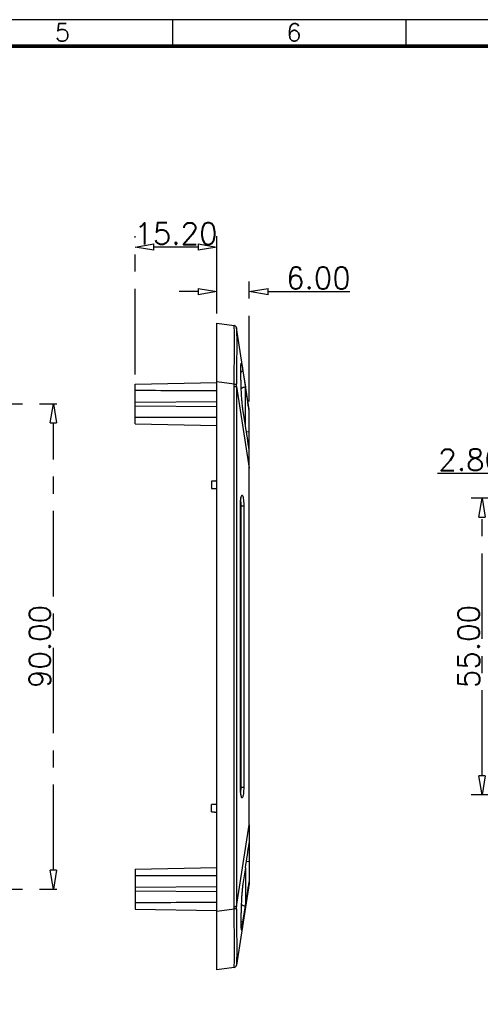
# Model space of a CAD drawing. Header units: millimetres. Extents: x 5301 to 5745, y 376 to 714.
# Tile 5 of 6: x 5494 to 5580, y 532 to 714. Entities that reach past the tile are written whole.
import ezdxf

# ---------------------------------------------------------------- set-up
doc = ezdxf.new("R2010")
doc.units = ezdxf.units.MM
doc.header["$LTSCALE"] = 0.5
doc.linetypes.add('CENTER', pattern=[50.8, 31.75, -6.35, 6.35, -6.35])
doc.layers.add('112', color=7, linetype='Continuous', true_color=0xffffff)
doc.layers.add('A1_KUANG', color=7, linetype='Continuous')
doc.layers.add('A4_KUANG', color=7, linetype='Continuous')
doc.layers.add('core', color=7, linetype='Continuous', lineweight=20)
doc.styles.get("Standard").update_dxf_attribs({"font": 'txt', "bigfont": 'gbcbig.shx'})
doc.dimstyles.new('VT-4.00', dxfattribs={"dimtxt": 4, "dimasz": 3.5, "dimexe": 2, "dimexo": 1.8, "dimgap": 0.5, "dimtad": 1, "dimzin": 0, "dimdsep": 46, "dimtxsty": 'Standard', "dimblk": 'CLOSEDBLANK', "dimcen": 0.3, "dimclrd": 1, "dimclre": 1, "dimclrt": 7, "dimadec": 1, "dimazin": 0, "dimtfac": 1, "dimtofl": 0, "dimtmove": 0, "dimatfit": 3, "dimldrblk": 'CLOSEDBLANK', "dimfxl": 0, "dimtolj": 1, "dimtzin": 0, "dimarcsym": 0})

# ---------------------------------------------------------------- blocks, each defined once
blk = doc.blocks.new('A$C3291225B')
at = {"layer": 'A4_KUANG'}
for p, q in [((129, 194.15), (129, 197.01)), ((154.22, 194.15), (154.22, 197.01)), ((258, 194.15), (2.87, 194.15))]:
    blk.add_line(p, q, dxfattribs=at)
at = {"layer": 'A4_KUANG', "color": 8}
blk.add_lwpolyline([(258, 0), (258, 197.01), (0, 197.01), (0, 0)], close=True, dxfattribs=at)
at = {"layer": 'A4_KUANG', "const_width": 0.4}
blk.add_lwpolyline([(2.87, 2.87), (2.87, 194.15), (255.13, 194.15), (255.14, 2.87), (2.87, 2.87)], dxfattribs=at)
at = {"layer": 'A4_KUANG'}
for s, p in [('5', (116.25, 194.69)), ('6', (141.26, 194.69))]:
    blk.add_text(s, height=1.91, dxfattribs=at).set_placement(p)
blk = doc.blocks.new('_ClosedBlank')
at = {"color": 0, "linetype": 'ByBlock', "lineweight": -2}
for p, q in [((-1, 0.167), (0, 0)), ((-1, 0.167), (-1, -0.167)), ((0, 0), (-1, -0.167))]:
    blk.add_line(p, q, dxfattribs=at)
blk = doc.blocks.new('*D3')
at = {"layer": 'core', "color": 1, "linetype": 'CENTER', "lineweight": -2}
for p, q in [((5453.64, 642.94), (5502.65, 642.94)), ((5500.65, 556.44), (5500.65, 639.44)), ((5453.64, 552.94), (5502.65, 552.94))]:
    blk.add_line(p, q, dxfattribs=at)
at = {"layer": 'Defpoints', "color": 0, "linetype": 'CENTER'}
for p in [(5451.84, 642.94), (5500.65, 642.94), (5451.84, 552.94)]:
    blk.add_point(p, dxfattribs=at)
at = {"layer": 'core', "color": 1, "linetype": 'CENTER', "lineweight": -2, "xscale": 3.5, "yscale": 3.5, "zscale": 3.5}
for p, rotation in [((5500.65, 642.94), 90), ((5500.65, 552.94), 270)]:
    blk.add_blockref('_ClosedBlank', p, dxfattribs=dict(at, rotation=rotation))
at = {"layer": 'core', "color": 7, "linetype": 'CENTER', "insert": (5498.15, 597.94), "char_height": 4, "attachment_point": 5, "rotation": 90}
blk.add_mtext('\\A1;90.00', dxfattribs=at)
blk = doc.blocks.new('*D6')
at = {"layer": 'core', "color": 1, "linetype": 'CENTER', "lineweight": -2}
for p, q in [((5531.02, 659.74), (5531.02, 665.8)), ((5537.02, 643.43), (5537.02, 665.8)), ((5527.52, 663.8), (5524.02, 663.8)), ((5540.52, 663.8), (5555.69, 663.8))]:
    blk.add_line(p, q, dxfattribs=at)
at = {"layer": 'Defpoints', "color": 0, "linetype": 'CENTER'}
for p in [(5537.02, 663.8), (5531.02, 657.94), (5537.02, 641.63)]:
    blk.add_point(p, dxfattribs=at)
at = {"layer": 'core', "color": 1, "linetype": 'CENTER', "lineweight": -2, "xscale": 3.5, "yscale": 3.5, "zscale": 3.5}
blk.add_blockref('_ClosedBlank', (5531.02, 663.8), dxfattribs=at)
at = {"layer": 'core', "color": 1, "linetype": 'CENTER', "lineweight": -2, "xscale": 3.5, "yscale": 3.5, "zscale": 3.5, "rotation": 180}
blk.add_blockref('_ClosedBlank', (5537.02, 663.8), dxfattribs=at)
at = {"layer": 'core', "color": 7, "linetype": 'CENTER', "insert": (5549.86, 666.3), "char_height": 4, "attachment_point": 5}
blk.add_mtext('\\A1;6.00', dxfattribs=at)
blk = doc.blocks.new('*D7')
at = {"layer": 'core', "color": 1, "linetype": 'CENTER', "lineweight": -2}
for p, q in [((5515.82, 648.44), (5515.82, 674.06)), ((5531.02, 659.74), (5531.02, 674.06)), ((5527.52, 672.06), (5519.32, 672.06))]:
    blk.add_line(p, q, dxfattribs=at)
at = {"layer": 'Defpoints', "color": 0, "linetype": 'CENTER'}
for p in [(5515.82, 672.06), (5531.02, 657.94), (5515.82, 646.64)]:
    blk.add_point(p, dxfattribs=at)
at = {"layer": 'core', "color": 1, "linetype": 'CENTER', "lineweight": -2, "xscale": 3.5, "yscale": 3.5, "zscale": 3.5, "rotation": 180}
blk.add_blockref('_ClosedBlank', (5515.82, 672.06), dxfattribs=at)
at = {"layer": 'core', "color": 1, "linetype": 'CENTER', "lineweight": -2, "xscale": 3.5, "yscale": 3.5, "zscale": 3.5}
blk.add_blockref('_ClosedBlank', (5531.02, 672.06), dxfattribs=at)
at = {"layer": 'core', "color": 7, "linetype": 'CENTER', "insert": (5523.42, 674.56), "char_height": 4, "attachment_point": 5}
blk.add_mtext('\\A1;15.20', dxfattribs=at)
blk = doc.blocks.new('*D9')
at = {"layer": 'core', "color": 1, "linetype": 'CENTER', "lineweight": -2}
for p, q in [((5590.88, 625.44), (5578.25, 625.44)), ((5580.25, 573.94), (5580.25, 621.94)), ((5590.88, 570.44), (5578.25, 570.44))]:
    blk.add_line(p, q, dxfattribs=at)
at = {"layer": 'Defpoints', "color": 0, "linetype": 'CENTER'}
for p in [(5580.25, 625.44), (5592.68, 625.44), (5592.68, 570.44)]:
    blk.add_point(p, dxfattribs=at)
at = {"layer": 'core', "color": 1, "linetype": 'CENTER', "lineweight": -2, "xscale": 3.5, "yscale": 3.5, "zscale": 3.5}
for p, rotation in [((5580.25, 625.44), 90), ((5580.25, 570.44), 270)]:
    blk.add_blockref('_ClosedBlank', p, dxfattribs=dict(at, rotation=rotation))
at = {"layer": 'core', "color": 7, "linetype": 'CENTER', "insert": (5577.75, 597.94), "char_height": 4, "attachment_point": 5, "rotation": 90}
blk.add_mtext('\\A1;55.00', dxfattribs=at)
blk = doc.blocks.new('*D10')
at = {"layer": 'core', "color": 1, "linetype": 'CENTER', "lineweight": -2}
for p, q in [((5591.28, 625.84), (5591.28, 632.07)), ((5594.08, 625.84), (5594.08, 632.07)), ((5587.78, 630.07), (5571.95, 630.07)), ((5597.58, 630.07), (5601.08, 630.07))]:
    blk.add_line(p, q, dxfattribs=at)
at = {"layer": 'Defpoints', "color": 0, "linetype": 'CENTER'}
for p in [(5591.28, 630.07), (5591.28, 624.04), (5594.08, 624.04)]:
    blk.add_point(p, dxfattribs=at)
at = {"layer": 'core', "color": 1, "linetype": 'CENTER', "lineweight": -2, "xscale": 3.5, "yscale": 3.5, "zscale": 3.5}
blk.add_blockref('_ClosedBlank', (5591.28, 630.07), dxfattribs=at)
at = {"layer": 'core', "color": 1, "linetype": 'CENTER', "lineweight": -2, "xscale": 3.5, "yscale": 3.5, "zscale": 3.5, "rotation": 180}
blk.add_blockref('_ClosedBlank', (5594.08, 630.07), dxfattribs=at)
at = {"layer": 'core', "color": 7, "linetype": 'CENTER', "insert": (5578.12, 632.57), "char_height": 4, "attachment_point": 5}
blk.add_mtext('\\A1;2.80', dxfattribs=at)

msp = doc.modelspace()

# ---------------------------------------------------------------- linework, layer by layer
at = {"layer": '112', "color": 7}
for p, q in [((5531.023, 647.048), (5531.023, 657.941)), ((5531.023, 657.941), (5534.217, 657.492)), ((5537.023, 641.932), (5534.642, 657.074)), ((5535.849, 649.062), (5536.323, 646.047)), ((5515.824, 646.644), (5531.023, 646.91)), ((5531.023, 548.836), (5531.023, 647.048)), ((5534.217, 646.599), (5531.023, 647.048)), ((5515.824, 645.416), (5515.824, 646.644)), ((5515.824, 643.293), (5515.824, 645.416)), ((5534.217, 646.2), (5534.642, 646.2)), ((5534.217, 549.684), (5534.217, 646.2)), ((5534.642, 646.2), (5534.642, 549.684)), ((5534.642, 646.2), (5537.023, 631.057)), ((5536.323, 638.976), (5536.323, 646.047)), ((5515.824, 643.293), (5531.023, 643.425)), ((5515.824, 642.589), (5515.824, 643.293)), ((5515.824, 642.589), (5531.023, 642.457)), ((5515.824, 640.466), (5515.824, 642.589)), ((5536.323, 638.976), (5535.849, 641.991)), ((5537.023, 641.626), (5537.023, 641.932)), ((5537.023, 637.836), (5537.023, 641.626)), ((5515.824, 639.238), (5515.824, 640.466)), ((5515.824, 639.238), (5531.023, 638.973)), ((5536.507, 637.772), (5537.023, 637.836)), ((5537.023, 634.381), (5537.023, 637.836)), ((5537.023, 631.057), (5537.023, 634.381)), ((5537.023, 564.827), (5537.023, 631.057)), ((5535.379, 571.843), (5535.379, 624.041)), ((5535.385, 624.041), (5535.379, 624.041)), ((5535.385, 624.041), (5535.522, 624.041)), ((5535.385, 571.843), (5535.385, 624.041)), ((5535.522, 624.041), (5535.999, 624.041)), ((5535.522, 571.843), (5535.522, 624.041)), ((5535.999, 624.041), (5535.999, 571.843)), ((5535.385, 571.843), (5535.379, 571.843)), ((5535.386, 571.843), (5535.522, 571.843)), ((5535.522, 571.843), (5535.999, 571.843)), ((5534.642, 549.684), (5537.023, 564.827)), ((5537.023, 564.827), (5537.023, 561.504)), ((5537.023, 561.504), (5537.023, 558.048)), ((5536.507, 558.113), (5537.023, 558.048)), ((5537.023, 558.048), (5537.023, 554.258)), ((5515.824, 556.646), (5531.023, 556.912)), ((5515.824, 556.646), (5515.824, 555.418)), ((5515.824, 555.418), (5515.824, 553.295)), ((5536.323, 556.908), (5535.849, 553.893)), ((5536.323, 556.908), (5536.323, 549.837)), ((5537.023, 553.953), (5534.642, 538.81)), ((5537.023, 554.258), (5537.023, 553.953)), ((5515.824, 553.295), (5531.023, 553.428)), ((5515.824, 553.295), (5515.824, 552.592)), ((5515.824, 552.592), (5531.023, 552.459)), ((5515.824, 552.592), (5515.824, 550.468)), ((5515.824, 550.468), (5515.824, 549.24)), ((5515.824, 549.24), (5531.023, 548.975)), ((5531.023, 548.836), (5534.217, 549.285)), ((5531.023, 537.944), (5531.023, 548.836)), ((5534.217, 549.684), (5534.642, 549.684)), ((5535.849, 546.822), (5536.323, 549.837)), ((5534.217, 538.392), (5531.023, 537.944))]:
    msp.add_line(p, q, dxfattribs=at)
for centre, start, end in [((5534.148, 656.997), 8.93731, 82), ((5534.148, 538.888), 278, 351.06269)]:
    msp.add_arc(centre, 0.5, start, end, dxfattribs=at)
for centre, major_axis, ratio, start_param, end_param in [((5534.147, 656.997), (0.07, 0.495), 0.9999954, 5.005128, 6.2831866), ((5462.197, 667.109), (72.445, -10.035), 0.0045991, 6.2804901, 6.2845759), ((5536.323, 648.478), (-1, 0), 0.6634929, 5.2063779, 5.7585788), ((5475.53, 642.941), (286.464, 0), 0.0087269, 1.3758475, 1.429671), ((5534.147, 646.599), (-0.5, -0.002), 0.0004225, 1.710422, 2.9884807), ((5462.267, 667.11), (28.177, -98.082), 0.6749879, 1.1684145, 1.1725003), ((5462.211, 667.106), (28.344, -98.391), 0.6774515, 1.1679721, 1.1720583), ((5536.323, 645.34), (-1, 0), 0.7071068, 4.712389, 5.6392819), ((5507.863, 375.144), (391.625, -2519.599), 0.0274936, 1.6724838, 1.6742485), ((5475.53, 642.941), (286.464, 0), 0.0087269, 4.8535143, 4.9073378), ((5507.991, 376.33), (391.203, -2611.368), 0.0254675, 1.66596, 1.6677287), ((5507.96, 819.841), (391.413, 2612.82), 0.0254813, 4.6154045, 4.6171721), ((5475.53, 552.943), (286.464, 0), 0.0087269, 1.3758475, 1.429671), ((5508.016, 819.317), (390.612, 2512.839), 0.0274221, 4.6092049, 4.6109743), ((5475.53, 552.943), (286.464, 0), 0.0087269, 4.8535143, 4.9073378), ((5536.323, 550.544), (-1, 0), 0.7071068, 0.6439034, 1.5707963), ((5462.277, 528.777), (28.169, 98.076), 0.6749559, 5.1106195, 5.1147056), ((5534.147, 549.285), (-0.5, 0.002), 0.0004225, 3.2947046, 4.5727633), ((5462.201, 528.776), (28.352, 98.397), 0.6774835, 5.1111929, 5.1152788), ((5536.323, 547.406), (-1, 0), 0.6634929, 0.5246065, 1.0768075), ((5534.147, 538.888), (0.07, -0.495), 0.9999954, 0, 1.2780573), ((5462.212, 528.778), (72.43, 10.033), 0.0045995, 6.2817946, 6.2858808)]:
    msp.add_ellipse(centre, major_axis=major_axis, ratio=ratio, start_param=start_param, end_param=end_param, dxfattribs=at)
for points, knots in [([(5534.217, 646.599), (5534.226, 649.475), (5534.298, 652.298), (5534.298, 656.309), (5534.226, 657.491), (5534.217, 657.492)], [0, 0, 0, 0, 0.5, 0.5, 1, 1, 1, 1]), ([(5534.641, 657.073), (5534.635, 657.064), (5534.697, 655.922), (5534.697, 652.07), (5534.635, 649.363), (5534.641, 646.601)], [0, 0, 0, 0, 0.5, 0.5, 1, 1, 1, 1]), ([(5535.849, 641.991), (5535.814, 642.234), (5535.744, 642.722), (5535.66, 643.596), (5535.593, 644.538), (5535.544, 645.519), (5535.509, 646.502), (5535.487, 647.448), (5535.475, 648.319), (5535.472, 649.083), (5535.475, 649.71), (5535.487, 650.176), (5535.509, 650.462), (5535.543, 650.559), (5535.593, 650.462), (5535.66, 650.173), (5535.744, 649.716), (5535.814, 649.281), (5535.849, 649.062)], [0, 0, 0, 0, 0.0624416, 0.1250555, 0.1873426, 0.2499953, 0.3123248, 0.3748843, 0.4374188, 0.4997721, 0.5624217, 0.6247113, 0.6873354, 0.7497595, 0.812218, 0.8748285, 0.9371297, 1, 1, 1, 1]), ([(5530.023, 628.612), (5530.023, 628.594), (5530.023, 628.564), (5530.023, 628.526), (5530.023, 628.484), (5530.023, 628.43), (5530.023, 628.37), (5530.023, 628.304), (5530.023, 628.228), (5530.023, 628.147), (5530.023, 628.07), (5530.023, 627.987), (5530.023, 627.906), (5530.023, 627.836), (5530.023, 627.765), (5530.023, 627.7), (5530.023, 627.634), (5530.023, 627.571), (5530.023, 627.515), (5530.023, 627.452), (5530.023, 627.396), (5530.023, 627.353), (5530.023, 627.307), (5530.023, 627.273), (5530.023, 627.259), (5530.023, 627.254), (5530.023, 627.242), (5530.023, 627.248)], [0.08019433, 0.08019433, 0.08019433, 0.08019433, 0.17619006, 0.17619006, 0.17619006, 0.28484217, 0.28484217, 0.28484217, 0.40348561, 0.40348561, 0.40348561, 0.51687317, 0.51687317, 0.51687317, 0.61436624, 0.61436624, 0.61436624, 0.71404704, 0.71404704, 0.71404704, 0.82723301, 0.82723301, 0.82723301, 0.94601352, 0.94601352, 0.94601352, 1, 1, 1, 1]), ([(5535.379, 624.041), (5535.379, 624.261), (5535.385, 624.483), (5535.396, 624.689), (5535.408, 624.896), (5535.425, 625.092), (5535.446, 625.264), (5535.467, 625.437), (5535.494, 625.589), (5535.523, 625.706), (5535.552, 625.822), (5535.584, 625.908), (5535.617, 625.958), (5535.652, 626.011), (5535.688, 626.026), (5535.724, 626)], [0, 0, 0, 0, 0.10607863, 0.10607863, 0.10607863, 0.21201314, 0.21201314, 0.21201314, 0.31958334, 0.31958334, 0.31958334, 0.42542812, 0.42542812, 0.42542812, 0.53609763, 0.53609763, 0.53609763, 0.53609763]), ([(5535.385, 624.041), (5535.385, 624.067), (5535.385, 624.217), (5535.392, 624.498), (5535.413, 624.863), (5535.444, 625.193), (5535.483, 625.448), (5535.52, 625.614), (5535.544, 625.686), (5535.553, 625.701), (5535.548, 625.697)], [0, 0, 0, 0, 0.031652, 0.1904493, 0.3569591, 0.5242631, 0.6862317, 0.8243707, 0.9430293, 1, 1, 1, 1]), ([(5535.522, 624.048), (5535.522, 624.091), (5535.522, 624.14), (5535.521, 624.189), (5535.517, 624.353), (5535.508, 624.516), (5535.493, 624.665), (5535.479, 624.813), (5535.459, 624.952), (5535.435, 625.068)], [0.00005225, 0.00005225, 0.00005225, 0.00005225, 0.12844407, 0.12844407, 0.12844407, 0.56578421, 0.56578421, 0.56578421, 1, 1, 1, 1]), ([(5535.724, 626), (5535.758, 625.975), (5535.792, 625.911), (5535.823, 625.816), (5535.855, 625.718), (5535.885, 625.584), (5535.91, 625.422), (5535.934, 625.265), (5535.955, 625.077), (5535.97, 624.876), (5535.984, 624.677), (5535.994, 624.459), (5535.997, 624.24), (5535.998, 624.174), (5535.999, 624.108), (5535.999, 624.041)], [0.53609763, 0.53609763, 0.53609763, 0.53609763, 0.64376506, 0.64376506, 0.64376506, 0.75410311, 0.75410311, 0.75410311, 0.86183358, 0.86183358, 0.86183358, 0.96836853, 0.96836853, 0.96836853, 1, 1, 1, 1]), ([(5535.654, 569.885), (5535.62, 569.91), (5535.586, 569.973), (5535.555, 570.068), (5535.523, 570.166), (5535.493, 570.3), (5535.468, 570.462), (5535.443, 570.62), (5535.423, 570.808), (5535.408, 571.009), (5535.394, 571.208), (5535.384, 571.426), (5535.381, 571.645), (5535.379, 571.71), (5535.379, 571.777), (5535.379, 571.843)], [0.5361402, 0.5361402, 0.5361402, 0.5361402, 0.64380515, 0.64380515, 0.64380515, 0.75414671, 0.75414671, 0.75414671, 0.8618731, 0.8618731, 0.8618731, 0.9684106, 0.9684106, 0.9684106, 1, 1, 1, 1]), ([(5535.55, 570.187), (5535.545, 570.195), (5535.525, 570.253), (5535.492, 570.391), (5535.455, 570.609), (5535.422, 570.903), (5535.398, 571.252), (5535.386, 571.575), (5535.386, 571.775), (5535.386, 571.843)], [0, 0, 0, 0, 0.1539038, 0.2819378, 0.4269379, 0.5844091, 0.7467663, 0.9141917, 1, 1, 1, 1]), ([(5535.435, 570.819), (5535.442, 570.854), (5535.449, 570.89), (5535.456, 570.928), (5535.477, 571.056), (5535.494, 571.204), (5535.505, 571.359), (5535.516, 571.513), (5535.522, 571.679), (5535.522, 571.836)], [0, 0, 0, 0, 0.12929439, 0.12929439, 0.12929439, 0.56565975, 0.56565975, 0.56565975, 0.99994767, 0.99994767, 0.99994767, 0.99994767]), ([(5535.999, 571.843), (5535.999, 571.624), (5535.993, 571.402), (5535.981, 571.195), (5535.97, 570.989), (5535.953, 570.792), (5535.932, 570.62), (5535.911, 570.447), (5535.884, 570.295), (5535.855, 570.178), (5535.826, 570.063), (5535.794, 569.977), (5535.76, 569.926), (5535.726, 569.873), (5535.689, 569.859), (5535.654, 569.885)], [0, 0, 0, 0, 0.10609943, 0.10609943, 0.10609943, 0.21205461, 0.21205461, 0.21205461, 0.31962439, 0.31962439, 0.31962439, 0.42546944, 0.42546944, 0.42546944, 0.5361402, 0.5361402, 0.5361402, 0.5361402]), ([(5530.023, 567.248), (5530.023, 567.243), (5530.023, 567.257), (5530.023, 567.272), (5530.023, 567.291), (5530.023, 567.32), (5530.023, 567.358), (5530.023, 567.4), (5530.023, 567.454), (5530.023, 567.514), (5530.023, 567.58), (5530.023, 567.657), (5530.023, 567.737), (5530.023, 567.814), (5530.023, 567.897), (5530.023, 567.978), (5530.023, 568.049), (5530.023, 568.119), (5530.023, 568.184), (5530.023, 568.251), (5530.023, 568.314), (5530.023, 568.369), (5530.023, 568.433), (5530.023, 568.488), (5530.023, 568.532), (5530.023, 568.577), (5530.023, 568.611), (5530.023, 568.626), (5530.023, 568.63), (5530.023, 568.643), (5530.023, 568.637)], [0, 0, 0, 0, 0.0801943, 0.0801943, 0.0801943, 0.1761901, 0.1761901, 0.1761901, 0.2848422, 0.2848422, 0.2848422, 0.4034856, 0.4034856, 0.4034856, 0.5168732, 0.5168732, 0.5168732, 0.6143662, 0.6143662, 0.6143662, 0.714047, 0.714047, 0.714047, 0.827233, 0.827233, 0.827233, 0.9460135, 0.9460135, 0.9460135, 1, 1, 1, 1]), ([(5535.849, 553.893), (5535.83, 553.773), (5535.812, 553.648), (5535.777, 553.386), (5535.76, 553.25), (5535.742, 553.091), (5535.74, 553.073), (5535.736, 553.037), (5535.734, 553.019), (5535.728, 552.965), (5535.725, 552.929), (5535.713, 552.82), (5535.706, 552.746), (5535.684, 552.523), (5535.671, 552.372), (5535.645, 552.063), (5535.634, 551.906), (5535.62, 551.706), (5535.617, 551.666), (5535.613, 551.605), (5535.612, 551.585), (5535.609, 551.544), (5535.608, 551.524), (5535.601, 551.423), (5535.596, 551.341), (5535.582, 551.097), (5535.573, 550.935), (5535.557, 550.609), (5535.549, 550.446), (5535.539, 550.202), (5535.536, 550.12), (5535.532, 550.018), (5535.531, 549.997), (5535.53, 549.957), (5535.529, 549.936), (5535.527, 549.875), (5535.526, 549.834), (5535.519, 549.632), (5535.514, 549.472), (5535.505, 549.158), (5535.501, 549.003), (5535.494, 548.697), (5535.491, 548.546), (5535.485, 548.249), (5535.483, 548.105), (5535.479, 547.825), (5535.478, 547.689), (5535.475, 547.426), (5535.474, 547.299), (5535.474, 547.145), (5535.474, 547.114), (5535.473, 547.069), (5535.473, 547.054), (5535.473, 547.024), (5535.473, 547.009), (5535.473, 546.935), (5535.473, 546.877), (5535.473, 546.708), (5535.473, 546.602), (5535.474, 546.4), (5535.475, 546.305), (5535.477, 546.171), (5535.478, 546.128), (5535.479, 546.076), (5535.479, 546.065), (5535.479, 546.045), (5535.48, 546.035), (5535.48, 546.004), (5535.481, 545.985), (5535.483, 545.889), (5535.485, 545.82), (5535.491, 545.695), (5535.494, 545.639), (5535.499, 545.567), (5535.501, 545.544), (5535.504, 545.513), (5535.505, 545.503), (5535.507, 545.489), (5535.507, 545.485), (5535.508, 545.476), (5535.509, 545.471), (5535.514, 545.433), (5535.519, 545.407), (5535.53, 545.371), (5535.536, 545.361), (5535.549, 545.356), (5535.557, 545.361), (5535.567, 545.378), (5535.569, 545.383), (5535.573, 545.391), (5535.576, 545.396), (5535.582, 545.413), (5535.587, 545.426), (5535.601, 545.471), (5535.611, 545.508), (5535.633, 545.6), (5535.645, 545.654), (5535.664, 545.747), (5535.671, 545.78), (5535.68, 545.824), (5535.681, 545.833), (5535.685, 545.851), (5535.686, 545.86), (5535.692, 545.888), (5535.695, 545.907), (5535.713, 546.005), (5535.728, 546.09), (5535.76, 546.274), (5535.777, 546.374), (5535.812, 546.587), (5535.83, 546.701), (5535.849, 546.822)], [0, 0, 0, 0, 0.03125, 0.03125, 0.0625, 0.0625, 0.0664063, 0.0664063, 0.0703125, 0.0703125, 0.078125, 0.078125, 0.09375, 0.09375, 0.125, 0.125, 0.15625, 0.15625, 0.1640625, 0.1640625, 0.1679687, 0.1679687, 0.171875, 0.171875, 0.1875, 0.1875, 0.21875, 0.21875, 0.25, 0.25, 0.265625, 0.265625, 0.2695312, 0.2695312, 0.2734375, 0.2734375, 0.28125, 0.28125, 0.3125, 0.3125, 0.34375, 0.34375, 0.375, 0.375, 0.40625, 0.40625, 0.4375, 0.4375, 0.46875, 0.46875, 0.4765625, 0.4765625, 0.4804688, 0.4804688, 0.484375, 0.484375, 0.5, 0.5, 0.53125, 0.53125, 0.5625, 0.5625, 0.578125, 0.578125, 0.5820312, 0.5820312, 0.5859375, 0.5859375, 0.59375, 0.59375, 0.625, 0.625, 0.65625, 0.65625, 0.671875, 0.671875, 0.6796875, 0.6796875, 0.6835937, 0.6835937, 0.6875, 0.6875, 0.71875, 0.71875, 0.75, 0.75, 0.78125, 0.78125, 0.7890625, 0.7890625, 0.796875, 0.796875, 0.8125, 0.8125, 0.84375, 0.84375, 0.875, 0.875, 0.890625, 0.890625, 0.8945313, 0.8945313, 0.8984375, 0.8984375, 0.90625, 0.90625, 0.9375, 0.9375, 0.96875, 0.96875, 1, 1, 1, 1]), ([(5534.217, 538.392), (5534.226, 538.394), (5534.298, 539.577), (5534.298, 543.588), (5534.226, 546.409), (5534.217, 549.285)], [0, 0, 0, 0, 0.5, 0.5, 1, 1, 1, 1]), ([(5534.641, 549.284), (5534.635, 546.521), (5534.697, 543.817), (5534.697, 539.964), (5534.635, 538.82), (5534.641, 538.811)], [0, 0, 0, 0, 0.5, 0.5, 1, 1, 1, 1])]:
    msp.add_open_spline(points, degree=3, knots=knots, dxfattribs=at)
for points, degree in [([(5531.023, 628.654), (5530.023, 628.636)], 1), ([(5530.023, 628.636), (5530.023, 628.641), (5530.023, 628.628), (5530.023, 628.612)], 3), ([(5530.023, 627.246), (5531.023, 627.229)], 1), ([(5535.522, 624.035), (5535.522, 624.039), (5535.522, 624.044), (5535.522, 624.048)], 3), ([(5535.522, 571.836), (5535.522, 571.84), (5535.522, 571.845), (5535.522, 571.85)], 3), ([(5531.023, 568.655), (5530.023, 568.638)], 1), ([(5530.023, 567.248), (5531.023, 567.23)], 1)]:
    msp.add_open_spline(points, degree=degree, dxfattribs=at)

# ---------------------------------------------------------------- block references
at = {"layer": 'A1_KUANG', "color": 1, "lineweight": 0, "xscale": 1.718413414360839, "yscale": 1.718413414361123, "zscale": 1.718413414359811}
msp.add_blockref('A$C3291225B', (5301.172, 375.691), dxfattribs=at)

# ---------------------------------------------------------------- dimensions: what is measured, and where the dimension line sits
at = {"layer": 'core', "linetype": 'CENTER'}
for base, p1, p2, picture, middle in [((5515.824, 672.057), (5531.023, 657.941), (5515.824, 646.644), '*D7', (5523.423, 674.557)), ((5537.023, 663.804), (5531.023, 657.941), (5537.023, 641.626), '*D6', (5549.856, 666.304)), ((5591.282, 630.068), (5594.082, 624.041), (5591.282, 624.041), '*D10', (5578.115, 632.568))]:
    dim = msp.add_linear_dim(base=base, p1=p1, p2=p2, dimstyle='VT-4.00', dxfattribs=at)
    dim.commit()
    dim.dimension.update_dxf_attribs({"geometry": picture, "text_midpoint": middle})
dim = msp.add_linear_dim(base=(5500.652, 642.941), p1=(5451.84, 552.943), p2=(5451.84, 642.941), angle=90, dimstyle='VT-4.00', dxfattribs=at)
dim.commit()
dim.dimension.update_dxf_attribs({"geometry": '*D3', "text_midpoint": (5500.652, 597.942), "dimtype": 128})
dim = msp.add_linear_dim(base=(5580.252, 625.441), p1=(5592.682, 570.443), p2=(5592.682, 625.441), angle=90, dimstyle='VT-4.00', dxfattribs=at)
dim.commit()
dim.dimension.update_dxf_attribs({"geometry": '*D9', "text_midpoint": (5577.752, 597.942)})

doc.saveas('drawing.dxf')
